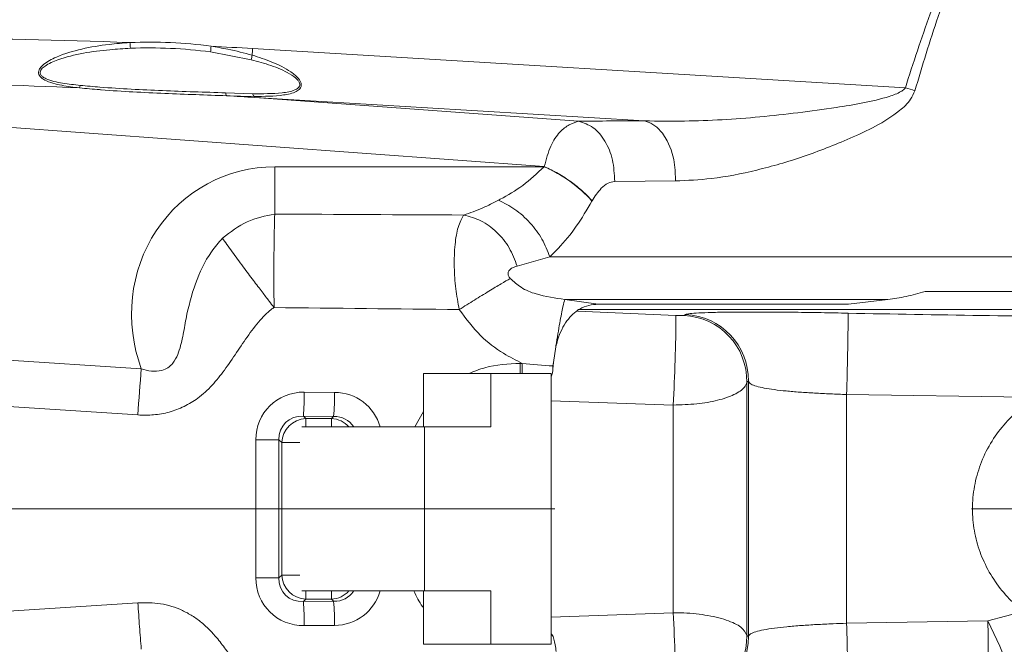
# Model space of a CAD drawing. Header units: millimetres. Extents: x 0 to 16820, y 0 to 11880.
# Tile 29 of 100: x 3788 to 3908, y 6314 to 6390. Entities that reach past the tile are written whole.
import ezdxf

# ---------------------------------------------------------------- set-up
doc = ezdxf.new("R2010")
doc.units = ezdxf.units.MM
doc.header["$LTSCALE"] = 20
doc.linetypes.add('CENTERX2', pattern=[20.32, 12.7, -2.54, 2.54, -2.54])
doc.styles.add('SLDTEXTSTYLE0', font='TXT', dxfattribs={"width": 0.605})
doc.dimstyles.new('SLDDIMSTYLE0', dxfattribs={"dimtxt": 140, "dimasz": 100, "dimexe": 0, "dimexo": 0.0625, "dimgap": 35, "dimtad": 1, "dimtoh": 1, "dimdec": 1, "dimrnd": 1e-09, "dimzin": 12, "dimdsep": 46, "dimtxsty": 'SLDTEXTSTYLE0', "dimsah": 1, "dimcen": 0, "dimadec": 0, "dimazin": 0, "dimtfac": 1, "dimtofl": 0, "dimtmove": 0, "dimatfit": 3, "dimfxl": 1, "dimfrac": 2, "dimtolj": 1, "dimtzin": 12, "dimarcsym": 0})
doc.dimstyles.new('SLDDIMSTYLE1', dxfattribs={"dimtxt": 140, "dimasz": 100, "dimexe": 0, "dimexo": 0.0625, "dimgap": 35, "dimtad": 1, "dimtoh": 1, "dimdec": 4, "dimlfac": 20, "dimzin": 12, "dimdsep": 46, "dimtxsty": 'SLDTEXTSTYLE0', "dimsah": 1, "dimcen": 0.09, "dimadec": 1, "dimazin": 0, "dimtfac": 1, "dimtofl": 0, "dimtmove": 0, "dimatfit": 3, "dimfxl": 1, "dimfrac": 2, "dimtolj": 1, "dimtzin": 12, "dimarcsym": 0})

# ---------------------------------------------------------------- blocks, each defined once
blk = doc.blocks.new('*D2')
at = {"color": 7, "linetype": 'Continuous', "lineweight": 0}
for q in [(3840.43, 7139.1), (2786.51, 6330.23)]:
    blk.add_line((3256.93, 6691.28), q, dxfattribs=at)
blk.add_solid([(3256.93, 6691.28), (3345.4, 6740.26), (3327.13, 6764.06)], dxfattribs=at)
at = {"color": 7, "linetype": 'Continuous', "lineweight": 0, "char_height": 140, "attachment_point": 1, "rotation": 37.5059, "style": 'SLDTEXTSTYLE0'}
for s, insert in [('593', (3451.29, 7067.27)), ('R', (3341.18, 6982.76))]:
    blk.add_mtext(s, dxfattribs=dict(at, insert=insert))
blk = doc.blocks.new('*D4')
at = {"color": 7, "linetype": 'Continuous', "lineweight": 0}
for p, q in [((1293.27, 6330.23), (473.82, 6330.23)), ((4279.76, 6330.23), (5099.21, 6330.23))]:
    blk.add_line(p, q, dxfattribs=at)
blk.add_arc((2786.51, 6330.23), 2282.69, 0, 180, dxfattribs=at)
for points in [[(503.82, 6330.23), (521, 6429.88), (491.01, 6430.54)], [(5069.21, 6330.23), (5082.02, 6430.54), (5052.02, 6429.88)]]:
    blk.add_solid(points, dxfattribs=at)
at = {"color": 7, "linetype": 'Continuous', "lineweight": 0, "char_height": 140, "attachment_point": 1, "style": 'SLDTEXTSTYLE0'}
for s, insert in [('180°', (2643.81, 8793.4)), ('+', (2531.57, 8793.4))]:
    blk.add_mtext(s, dxfattribs=dict(at, insert=insert))
blk = doc.blocks.new('*D5')
at = {"color": 7, "linetype": 'Continuous', "lineweight": 0}
for p, q in [((1293.27, 6330.23), (473.82, 6330.23)), ((4279.76, 6330.23), (5099.21, 6330.23))]:
    blk.add_line(p, q, dxfattribs=at)
blk.add_arc((2786.51, 6330.23), 2282.69, 180, 0, dxfattribs=at)
for points in [[(503.82, 6330.23), (491.01, 6229.93), (521, 6230.59)], [(5069.21, 6330.23), (5052.02, 6230.59), (5082.02, 6229.93)]]:
    blk.add_solid(points, dxfattribs=at)
at = {"color": 7, "linetype": 'Continuous', "lineweight": 0, "char_height": 140, "attachment_point": 1, "style": 'SLDTEXTSTYLE0'}
for s, insert in [('180°', (2619.65, 4228.01)), ('-', (2555.74, 4228.01))]:
    blk.add_mtext(s, dxfattribs=dict(at, insert=insert))

msp = doc.modelspace()

# ---------------------------------------------------------------- linework, layer by layer
at = {"color": 8, "linetype": 'Continuous', "lineweight": 0}
for p, q in [((3816.3005679, 6384.9645899), (3811.3406455, 6385.9096409)), ((3816.4573808, 6386.322877), (3896.0616657, 6381.5529574)), ((3813.1723021, 6380.9308167), (3816.4838706, 6380.826496)), ((3816.6386065, 6380.4886962), (3813.3005949, 6380.5760078)), ((3864.2332386, 6377.5132928), (3816.7205939, 6380.3602689)), ((3816.7205939, 6380.3602689), (3856.2250456, 6377.4627301)), ((3852.0349898, 6371.9467311), (3754.7737229, 6379.0805675)), ((3819.1653142, 6371.9244326), (3852.0222315, 6371.9244326)), ((3819.1653142, 6366.1646118), (3819.1653142, 6371.9244326)), ((3868.0302084, 6370.190565), (3860.6156831, 6370.1400023)), ((3857.8533453, 6367.772271), (3857.8415841, 6367.7499724)), ((3852.7003491, 6360.9440322), (3848.7317958, 6359.7892669)), ((3852.7003491, 6360.9440322), (4009.2823417, 6360.9440322)), ((3893.9244631, 6355.7583136), (3854.5399079, 6355.7583136)), ((3854.5399079, 6355.7583136), (3858.6229847, 6355.1687505)), ((3856.0902585, 6354.3318129), (3868.0789056, 6353.8079508)), ((3869.0721904, 6353.7982604), (3869.2488879, 6353.9152573)), ((3772.1237535, 6349.3285259), (3802.8871131, 6347.3080987)), ((3849.1044517, 6347.9630343), (3849.3442506, 6347.9630343)), ((3853.087748, 6347.254241), (3853.085608, 6347.6554761)), ((3853.0856215, 6347.6554756), (3853.1494466, 6348.0850323)), ((3876.9178768, 6345.7865716), (3876.7292583, 6345.659134)), ((3876.7292583, 6345.659134), (3876.7292583, 6314.809301)), ((3876.9178768, 6314.6818635), (3876.9178768, 6345.7865716)), ((3802.4683192, 6341.67444), (3772.4635897, 6343.6450431)), ((3822.7602373, 6344.4614207), (3826.4494884, 6344.4340367)), ((3867.7415925, 6342.8853245), (3852.8681975, 6343.4143973)), ((3912.04328, 6343.8427403), (3888.9014312, 6344.1668514)), ((3888.9014312, 6344.1668514), (3888.9014312, 6316.3015836)), ((3867.7415925, 6317.5831106), (3867.7415925, 6342.8853245)), ((3826.3447899, 6341.4995939), (3822.6555389, 6341.5269779)), ((3822.6555389, 6341.5269779), (3822.9432085, 6341.2393082)), ((3822.9432085, 6341.2393082), (3826.0845043, 6341.2393082)), ((3822.9432085, 6340.2342175), (3822.9432085, 6341.2393082)), ((3826.0845043, 6341.2393082), (3826.3447899, 6341.4995939)), ((3826.0845043, 6340.2342175), (3826.0845043, 6341.2393082)), ((3836.2543479, 6340.2342175), (3837.2863231, 6342.0816536)), ((3816.8474634, 6321.8320116), (3816.8474634, 6338.6364234)), ((3819.6772077, 6338.6364234), (3816.8474634, 6338.6364234)), ((3819.6772077, 6338.6364234), (3819.6772077, 6321.8320116)), ((3820.0087657, 6338.3048654), (3819.6772077, 6338.6364234)), ((3820.0087657, 6322.1635696), (3820.0087657, 6338.3048654)), ((3820.0087657, 6338.3048654), (3822.2145876, 6338.3048654)), ((3819.6772077, 6321.8320116), (3816.8474634, 6321.8320116)), ((3819.6772077, 6321.8320116), (3820.0087657, 6322.1635696)), ((3820.0087657, 6322.1635696), (3822.2145876, 6322.1635696)), ((3822.9432085, 6319.2291268), (3822.9432085, 6320.2342175)), ((3826.0845043, 6319.2291268), (3826.0845043, 6320.2342175)), ((3772.4635897, 6316.823392), (3802.4683192, 6318.7939951)), ((3822.9432085, 6319.2291268), (3822.6555389, 6318.9414572)), ((3822.6555389, 6318.9414572), (3826.3447899, 6318.9688412)), ((3826.0845043, 6319.2291268), (3822.9432085, 6319.2291268)), ((3826.3447899, 6318.9688412), (3826.0845043, 6319.2291268)), ((3852.8681975, 6317.0540378), (3867.7415925, 6317.5831106)), ((3906.1234415, 6316.5745172), (3910.4373432, 6317.7492823)), ((3826.4494884, 6316.0343984), (3822.7602373, 6316.0070144)), ((3888.9014312, 6316.3015836), (3906.1234415, 6316.5745172)), ((3876.7292583, 6314.809301), (3876.9178768, 6314.6818635))]:
    msp.add_line(p, q, dxfattribs=at)
at = {"color": 7, "linetype": 'Continuous', "lineweight": 0}
for p, q in [((3898.4634835, 6356.7342175), (3944.5642293, 6356.7342175)), ((3889.1310317, 6355.1687505), (3893.9244631, 6355.7583136)), ((3992.501698, 6354.5114845), (3856.1422934, 6354.5114845)), ((3889.1310317, 6355.1687505), (3858.6229847, 6355.1687505)), ((3853.4428216, 6349.9961734), (3853.1494466, 6348.0850323)), ((3853.0856212, 6347.6554756), (3853.1207971, 6347.6541356)), ((3853.0877601, 6347.2542466), (3853.1207971, 6347.6541356)), ((3853.1494466, 6348.0850323), (3853.1207971, 6347.6541356)), ((3837.2863231, 6340.2342175), (3837.2863231, 6346.7342175)), ((3845.5075044, 6346.7342175), (3837.2863231, 6346.7342175)), ((3845.5075044, 6340.2342175), (3845.5075044, 6346.7342175)), ((3852.8681975, 6346.7342175), (3845.5075044, 6346.7342175)), ((3852.8681975, 6313.7342175), (3852.8681975, 6346.7342175)), ((3837.4210986, 6340.2342175), (3822.4648436, 6340.2342175)), ((3837.4210986, 6320.2342175), (3837.4210986, 6340.2342175)), ((3845.5075044, 6340.2342175), (3837.4210986, 6340.2342175)), ((3837.4210986, 6320.2342175), (3822.4648436, 6320.2342175)), ((3837.2863231, 6313.7342175), (3837.2863231, 6320.2342175)), ((3845.5075044, 6320.2342175), (3837.4210986, 6320.2342175)), ((3845.5075044, 6313.7342175), (3845.5075044, 6320.2342175)), ((3845.5075044, 6313.7342175), (3837.2863231, 6313.7342175)), ((3852.8681975, 6313.7342175), (3845.5075044, 6313.7342175))]:
    msp.add_line(p, q, dxfattribs=at)
at = {"color": 7, "linetype": 'CENTERX2', "lineweight": 0}
msp.add_line((2786.5138564, 6330.2342175), (4279.7581291, 6330.2342175), dxfattribs=at)
at = {"color": 8, "linetype": 'Continuous', "lineweight": 0, "flags": 128}
for points in [[(3868.0302084, 6370.190565), (3867.9977197, 6371.5099598), (3867.813942, 6372.7954361), (3867.4854159, 6374.0012441), (3867.0238334, 6375.0844694), (3866.4456223, 6376.0065603), (3865.7713609, 6376.7346999), (3865.0250459, 6377.2429738), (3864.2332386, 6377.5132928)], [(3906.1234415, 6316.5745172), (3906.8650385, 6315.0407861), (3907.5726178, 6313.4909833), (3908.213722, 6311.9961998), (3908.758943, 6310.6250028), (3909.1832712, 6309.4402903), (3909.4672421, 6308.4964061), (3909.5978298, 6307.8366472), (3909.569044, 6307.4912773)], [(3906.1234415, 6316.5745172), (3906.145108, 6314.8348968), (3906.1657329, 6313.0883306), (3906.1843247, 6311.4187847), (3906.1999895, 6309.906522), (3906.2119743, 6308.6242444), (3906.2197028, 6307.633597), (3906.2228037, 6306.9822052), (3906.2211277, 6306.7013844)]]:
    msp.add_lwpolyline(points, dxfattribs=at)
at = {"color": 7, "linetype": 'Continuous', "lineweight": 30}
msp.add_circle((2786.5138564, 6330.2342175), 2051, dxfattribs=at)
at = {"color": 8, "linetype": 'Continuous', "lineweight": 0}
for centre, radius, start, end in [((3803.8981437, 6330.9612219), 56.1502219, 82.321448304, 92.444063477), ((3808.201237, 6387.3010049), 6.7018861, 182.057715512, 188.102239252), ((3803.9310582, 6330.9522163), 55.4546707, 82.321448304, 92.444063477), ((3817.9236742, 6385.6955587), 6.5865088, 172.037442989, 178.13737934), ((3824.1277395, 6383.6178398), 7.9421881, 166.167497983, 170.237230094), ((3868.8870013, 6383.2200222), 52.5213558, 176.613109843, 177.493753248), ((3794.0424638, 6382.0563554), 1.4153744, 338.099443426, 351.182807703), ((3813.7417119, 6380.9361068), 0.5694344, 180.532292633, 219.225957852), ((3817.1241935, 6380.9154688), 0.6464748, 187.910592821, 221.311583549), ((3837.6473999, 6193.8312893), 196.6002317, 72.359381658, 72.715170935), ((3816.979482, 6380.6159259), 0.3638455, 200.467786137, 224.64020423), ((3845.3644618, 6356.4998271), 16.8001295, 42.039775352, 66.653375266), ((3684.7059572, 6354.004362), 183.3730536, 356.523671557, 359.938630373), ((3868.722771, 6345.7981927), 8.0076948, 359.004972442, 87.499078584), ((3868.9105323, 6345.9140491), 8.0083592, 359.087923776, 87.578515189), ((3391.9226289, 6358.6483657), 497.1897467, 358.33092492, 359.4732644), ((4111.3093515, 6321.5482637), 309.4961167, 175.225661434, 176.271490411), ((3790.0378327, 6344.1598398), 32.7237944, 355.385159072, 0.52804254), ((3793.7270838, 6344.1324558), 32.7237944, 355.385159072, 0.52804254), ((3823.0968747, 6338.1511992), 3.0919299, 92.848723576, 177.151276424), ((3825.9333401, 6338.1613153), 3.0817026, 42.271797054, 87.188388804), ((3823.0968747, 6322.3172358), 3.0919299, 182.848723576, 267.151276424), ((3825.9354456, 6322.3026593), 3.0771449, 272.77652725, 317.763286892), ((3790.0378327, 6316.3085953), 32.7237944, 359.47195746, 4.614840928), ((3793.7270838, 6316.3359792), 32.7237944, 359.47195746, 4.614840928), ((3684.7059572, 6306.4640731), 183.3730536, 0.061369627, 3.476328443), ((3391.9226289, 6301.8200693), 497.1897467, 0.5267356, 1.66907508), ((3868.722771, 6314.6702423), 8.0076948, 272.500921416, 0.995027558), ((3868.9105323, 6314.5543859), 8.0083592, 272.42148481, 0.912076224)]:
    msp.add_arc(centre, radius, start, end, dxfattribs=at)
for centre, major_axis, ratio, start_param, end_param in [((3825.8344251, 6368.6543928), (111.1195835, -8.2958449), 0.1525583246, 1.8029193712, 2.2790469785), ((3825.8344251, 6368.6543928), (111.1195835, -8.2958449), 0.1525583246, 1.6666673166, 1.7124388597), ((3826.5145843, 6368.6543928), (110.890852, -8.2266128), 0.0989213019, 1.8629493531, 2.2803097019), ((3826.5145843, 6368.6543928), (110.890852, -8.2266128), 0.0989213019, 1.6665686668, 1.6975775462), ((3922.3478242, 6366.8772638), (94.8289175, -6.6823711), 0.0872725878, 2.2365761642, 2.3485304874), ((3819.7313533, 6353.3830619), (-7.6665707, 17.0215502), 0.9589450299, 5.8754743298, 7.7800791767), ((3921.5138564, 6229.931551), (0, 193.418365), 0.5291203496, 0.7462522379, 0.7464220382), ((4034.8981907, 6377.5580913), (687.2700788, 0), 0.0174603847, 4.3930929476, 4.4281953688), ((4034.4793968, 6377.5580913), (687.2700788, 0), 0.0349207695, 4.3936024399, 4.4279968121), ((3823.0273782, 6338.3253942), (4.7640455, -4.1432958), 0.9500640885, 2.304593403, 3.8321489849), ((3826.1862841, 6338.3019468), (3.9487599, 4.8074886), 0.9640791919, 5.7027158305, 6.9455874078), ((3822.9226797, 6338.3253942), (2.545265, -2.3145672), 0.8717099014, 2.3234120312, 3.8509676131), ((3826.0815857, 6338.3019468), (2.2207511, 2.5048497), 0.8957840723, 6.0321864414, 6.9799502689), ((3823.0273782, 6322.1430409), (4.7640455, 4.1432958), 0.9500640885, 2.4510363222, 3.9785919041), ((3822.9226797, 6322.1430409), (2.545265, 2.3145672), 0.8717099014, 2.4322176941, 3.959773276), ((3826.0815857, 6322.1664883), (-2.2207511, 2.5048497), 0.8957840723, 2.4448276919, 3.3925915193), ((3826.1862841, 6322.1664883), (-3.9487599, 4.8074886), 0.9640791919, 2.479190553, 3.7220621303)]:
    msp.add_ellipse(centre, major_axis=major_axis, ratio=ratio, start_param=start_param, end_param=end_param, dxfattribs=at)
for points, knots in [([(3896.0616657, 6381.5529574), (3897.0308402, 6384.5653977), (3898.4884857, 6389.09613), (3900.8602294, 6394.9914849), (3902.7211901, 6398.8371155), (3904.6099564, 6402.1204106), (3906.0005263, 6403.8068349), (3906.7002107, 6404.6553826)], [0, 0, 0, 0, 0.37053291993, 0.55728422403, 0.743906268, 0.87114290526, 1, 1, 1, 1]), ([(3907.086318, 6404.2890309), (3906.4443581, 6403.447882), (3905.1492319, 6401.7509007), (3903.4073343, 6398.4781093), (3901.6859224, 6394.6417493), (3899.4848545, 6388.7455004), (3898.1313979, 6384.2159214), (3897.2262261, 6381.1866057)], [0, 0, 0, 0, 0.125605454, 0.2534035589, 0.4390737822, 0.6248608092, 1, 1, 1, 1]), ([(3795.3556943, 6381.5284253), (3794.6220462, 6381.6178374), (3793.5123667, 6381.7530778), (3792.0898361, 6382.0826197), (3791.2447955, 6382.3873523), (3790.7066859, 6382.7368844), (3790.455297, 6383.0233865), (3790.3533004, 6383.3152016), (3790.3742445, 6383.6149402), (3790.5550674, 6383.9894544), (3791.199475, 6384.6435381), (3792.9174174, 6385.5349819), (3795.6472913, 6386.3304096), (3798.6814005, 6386.8465039), (3800.6549567, 6386.996053), (3801.5036725, 6387.0603657)], [0, 0, 0, 0, 0.1199339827, 0.1814061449, 0.2444450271, 0.274587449, 0.3007447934, 0.3203586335, 0.3401111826, 0.3639852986, 0.4020902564, 0.504623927, 0.6812615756, 0.8629284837, 1, 1, 1, 1]), ([(3801.5662481, 6386.3564416), (3800.7293858, 6386.3076014), (3798.8058791, 6386.1953435), (3795.8127899, 6385.8152494), (3793.1399013, 6385.1580218), (3791.4149387, 6384.4363192), (3790.7529358, 6383.8922176), (3790.5637368, 6383.5801225), (3790.5377831, 6383.328899), (3790.6374408, 6383.0844853), (3790.8853937, 6382.8471515), (3791.7062261, 6382.4027181), (3793.2913015, 6382.0759435), (3794.7261707, 6381.9180673), (3795.4411119, 6381.8394035)], [0, 0, 0, 0, 0.141878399, 0.3261039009, 0.5095592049, 0.6110510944, 0.6467740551, 0.668080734, 0.6852014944, 0.7022757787, 0.7258659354, 0.7542621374, 0.8775580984, 1, 1, 1, 1]), ([(3811.4006672, 6386.607961), (3812.0855485, 6386.4968332), (3813.7740646, 6386.2228572), (3815.4310129, 6385.7799509), (3816.4158843, 6385.5166923)], [0, 0, 0, 0, 0.4056113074, 1, 1, 1, 1]), ([(3816.4158843, 6385.5166923), (3817.2224249, 6385.2564401), (3818.8561415, 6384.7292771), (3820.815555, 6383.7741179), (3821.8481952, 6382.9387211), (3822.1876006, 6382.5017643), (3822.3251919, 6382.281521), (3822.4134344, 6381.9650501), (3822.383341, 6381.670668), (3822.1950152, 6381.3555942), (3821.5511885, 6380.9131132), (3819.7033291, 6380.5091156), (3817.8668255, 6380.4968795), (3816.6386065, 6380.4886962)], [0, 0, 0, 0, 0.1718825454, 0.3481627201, 0.4376462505, 0.4395469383, 0.4708122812, 0.4965072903, 0.5223974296, 0.5533865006, 0.6026542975, 0.7342626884, 1, 1, 1, 1]), ([(3816.4838706, 6380.826496), (3817.6946814, 6380.8209143), (3819.4861891, 6380.8126558), (3821.3358308, 6381.1163245), (3821.9982955, 6381.4764845), (3822.1942241, 6381.7365468), (3822.2277787, 6381.9827035), (3822.1399143, 6382.2484111), (3821.7830193, 6382.7218619), (3820.6236723, 6383.4949288), (3818.7107615, 6384.3173863), (3817.1061486, 6384.7482692), (3816.3005679, 6384.9645899)], [0, 0, 0, 0, 0.2742337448, 0.4057544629, 0.45238052, 0.4803051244, 0.5029684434, 0.525567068, 0.5540068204, 0.6424502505, 0.8204955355, 1, 1, 1, 1]), ([(3795.4411119, 6381.8394035), (3796.2428891, 6381.7658288), (3799.5662783, 6381.4608595), (3805.5603353, 6381.1703689), (3810.6151771, 6381.0112906), (3813.1723021, 6380.9308167)], [0, 0, 0, 0, 0.1357798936, 0.5628114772, 1, 1, 1, 1]), ([(3813.3005949, 6380.5760078), (3810.7917842, 6380.663984), (3805.7348996, 6380.8413133), (3800.5067304, 6381.1014197), (3797.047979, 6381.375332), (3796.1678056, 6381.4549573), (3795.3556943, 6381.5284253)], [0, 0, 0, 0, 0.4230059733, 0.8526320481, 0.8640277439, 1, 1, 1, 1]), ([(3864.2332386, 6377.5132928), (3865.8652076, 6377.4909843), (3870.5000498, 6377.4276274), (3878.3112183, 6377.9066219), (3885.5977173, 6378.8139689), (3890.8861256, 6379.6576169), (3893.5452296, 6380.2787757), (3895.2287144, 6380.8812964), (3895.8720949, 6381.2993017), (3896.0156923, 6381.4914426), (3896.0616657, 6381.5529574)], [0, 0, 0, 0, 0.156243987, 0.4437377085, 0.7312749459, 0.8318888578, 0.9323102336, 0.9786651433, 0.993169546, 1, 1, 1, 1]), ([(3897.2262261, 6381.1866057), (3897.0690214, 6380.8252442), (3896.6502465, 6379.8626196), (3894.9504962, 6378.3704484), (3892.4534602, 6376.796402), (3888.4593404, 6374.9765941), (3883.6085308, 6373.0664566), (3877.9350346, 6371.4373633), (3872.6947724, 6370.3978317), (3869.4853029, 6370.2552211), (3868.0302084, 6370.190565)], [0, 0, 0, 0, 0.033099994, 0.0881744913, 0.1895637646, 0.2914442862, 0.4763728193, 0.6619182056, 0.8467220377, 1, 1, 1, 1]), ([(3852.0349898, 6371.9467311), (3852.2732587, 6372.8219406), (3852.739648, 6374.5350819), (3853.8230354, 6376.1569828), (3855.1369998, 6377.151343), (3855.8512767, 6377.3557615), (3856.2250456, 6377.4627301)], [0, 0, 0, 0, 0.276363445, 0.540955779, 0.7597900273, 1, 1, 1, 1]), ([(3846.4366702, 6367.8408684), (3846.5109601, 6367.879672), (3847.5111625, 6368.4021042), (3849.4667485, 6369.5608084), (3851.1629438, 6371.1296579), (3852.0222315, 6371.9244326)], [0, 0, 0, 0, 0.0380803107, 0.5126942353, 1, 1, 1, 1]), ([(3860.6156831, 6370.1400023), (3860.3431874, 6370.0904168), (3859.7579171, 6369.9839162), (3858.7724764, 6369.1845773), (3858.2067424, 6368.3152892), (3857.8533453, 6367.772271)], [0, 0, 0, 0, 0.2464178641, 0.5292598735, 1, 1, 1, 1]), ([(3842.1990007, 6366.0394346), (3842.9752382, 6366.3026007), (3844.3525565, 6366.7695499), (3845.803471, 6367.5153785), (3846.4366702, 6367.8408684)], [0, 0, 0, 0, 0.5635860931, 1, 1, 1, 1]), ([(3857.8415841, 6367.7499724), (3857.2254511, 6366.6898503), (3855.9742375, 6364.537005), (3854.229764, 6362.4696567), (3853.1200526, 6361.340748), (3852.7687131, 6361.0086518), (3852.7003491, 6360.9440322)], [0, 0, 0, 0, 0.3998353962, 0.8119666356, 0.963412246, 1, 1, 1, 1]), ([(3812.7870899, 6363.2257286), (3813.7623778, 6363.9704469), (3815.7108492, 6365.4582764), (3818.0146553, 6365.9293362), (3819.1653142, 6366.1646118)], [0, 0, 0, 0, 0.5005400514, 1, 1, 1, 1]), ([(3819.1653142, 6366.1646118), (3819.1469716, 6365.6636162), (3819.1102826, 6364.6615241), (3819.0693938, 6361.9015113), (3819.0510714, 6358.5271507), (3819.0696958, 6356.0206658), (3819.0790089, 6354.7672969)], [0, 0, 0, 0, 0.2499243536, 0.4998991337, 0.7499243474, 1, 1, 1, 1]), ([(3841.6492221, 6354.5221144), (3841.4997358, 6355.3673534), (3841.1884, 6357.1277366), (3841.0070595, 6359.8884962), (3841.1029476, 6362.5025624), (3841.5035941, 6364.7914769), (3841.9577291, 6365.6064552), (3842.1990007, 6366.0394346)], [0, 0, 0, 0, 0.165864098, 0.3454459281, 0.5591092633, 0.7657647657, 1, 1, 1, 1]), ([(3802.8871131, 6347.3080987), (3803.2916883, 6347.1910441), (3804.1046677, 6346.955827), (3805.2576927, 6346.9997338), (3806.1669742, 6347.3983505), (3806.8707427, 6348.071147), (3807.5217497, 6349.3727873), (3807.9698996, 6351.2242103), (3808.4456187, 6354.1503857), (3809.3782113, 6357.7040488), (3810.9074209, 6361.039942), (3812.3234599, 6362.6865932), (3812.7870899, 6363.2257286)], [0, 0, 0, 0, 0.0592184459, 0.1189973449, 0.1568699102, 0.1947636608, 0.2518968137, 0.358672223, 0.466062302, 0.6815577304, 0.8957377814, 1, 1, 1, 1]), ([(3812.7870899, 6363.2257286), (3812.9601987, 6362.9763057), (3813.29132, 6362.4992114), (3814.1125499, 6361.3585346), (3815.015796, 6360.1298573), (3815.9285622, 6358.9090651), (3816.5304079, 6358.111187), (3817.0928706, 6357.3695263), (3817.7343772, 6356.5268085), (3818.3910153, 6355.6651679), (3818.8792182, 6355.0280352), (3819.0790089, 6354.7672969)], [0, 0, 0, 0, 0.1439235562, 0.2752958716, 0.500178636, 0.5917680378, 0.6750094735, 0.7499397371, 0.8165791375, 0.9249373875, 1, 1, 1, 1]), ([(3848.7317958, 6359.7892669), (3848.5323887, 6359.7385553), (3848.1898956, 6359.6514553), (3847.8380578, 6359.4103791), (3847.6754501, 6359.174721), (3847.621095, 6358.9956598), (3847.6189365, 6358.8195192), (3847.6649638, 6358.6445671), (3847.7552338, 6358.4676039), (3847.834652, 6358.3682447), (3847.8787852, 6358.3130301)], [0, 0, 0, 0, 0.3385968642, 0.5815593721, 0.6907951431, 0.7664280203, 0.8244568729, 0.8836625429, 0.9353504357, 1, 1, 1, 1]), ([(3847.8787852, 6358.3130301), (3848.3043216, 6357.9259241), (3849.2575882, 6357.0587476), (3851.5404236, 6356.1735558), (3853.365975, 6355.9208304), (3854.5399079, 6355.7583136)], [0, 0, 0, 0, 0.2234952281, 0.5006634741, 1, 1, 1, 1]), ([(3853.4428216, 6349.9961733), (3853.4482079, 6350.0302738), (3853.6141746, 6351.0809966), (3853.9333192, 6352.9961452), (3854.3284481, 6355.0830911), (3854.4694213, 6355.5332395), (3854.5399079, 6355.7583136)], [0, 0, 0, 0, 0.0110573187, 0.3407048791, 0.6703524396, 1, 1, 1, 1]), ([(3819.0790089, 6354.7672969), (3819.0736276, 6354.7640943), (3819.0519854, 6354.7512143), (3818.9983879, 6354.7180284), (3818.8244649, 6354.6033622), (3818.3284014, 6354.2211732), (3817.290259, 6353.1893499), (3815.4264164, 6350.7678844), (3813.6405558, 6347.8660062), (3811.5642566, 6345.2688871), (3809.9239617, 6343.7466387), (3808.1345495, 6342.6612492), (3806.3138519, 6341.9776314), (3804.3993628, 6341.6317823), (3803.1122153, 6341.660216), (3802.4683192, 6341.67444)], [0, 0, 0, 0, 0.00084420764, 0.00339517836, 0.00849754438, 0.02892171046, 0.08767710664, 0.20512909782, 0.43984090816, 0.5463250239, 0.65244354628, 0.73960226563, 0.82673882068, 0.91332601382, 1, 1, 1, 1]), ([(3849.3442673, 6347.9630269), (3848.5733462, 6348.3517302), (3846.7509037, 6349.2706172), (3844.003492, 6351.3672006), (3842.4727652, 6353.4184994), (3841.6492221, 6354.5221144)], [0, 0, 0, 0, 0.2530115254, 0.5981143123, 1, 1, 1, 1]), ([(3869.2488879, 6353.9152573), (3869.3846706, 6353.9562976), (3869.6343619, 6354.0317666), (3870.8061266, 6354.1143489), (3872.361306, 6354.1732962), (3874.3933306, 6354.2106948), (3876.8035959, 6354.2273056), (3879.5614111, 6354.2223792), (3882.5772608, 6354.1961758), (3885.7861746, 6354.1498298), (3887.989646, 6354.1016965), (3889.0913654, 6354.0776303)], [0, 0, 0, 0, 0.1322508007, 0.2431964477, 0.3541230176, 0.4624358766, 0.5707343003, 0.6780058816, 0.7852684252, 0.8926358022, 1, 1, 1, 1]), ([(3868.0789056, 6353.8079508), (3868.1873101, 6353.803763), (3868.4037708, 6353.795401), (3868.6925789, 6353.7886659), (3868.9185985, 6353.787223), (3869.0441885, 6353.7909898), (3869.0644124, 6353.7962408), (3869.0721904, 6353.7982604)], [0, 0, 0, 0, 0.2084253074, 0.416180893, 0.6307925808, 0.8580062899, 1, 1, 1, 1]), ([(3889.0913654, 6354.0776303), (3899.8956145, 6353.8752724), (3921.5106069, 6353.470435), (3943.1256025, 6353.8751913), (3953.9363474, 6354.0776303)], [0, 0, 0, 0, 0.499849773, 1, 1, 1, 1]), ([(3842.8432655, 6346.7342175), (3843.4833574, 6346.9908648), (3845.4776215, 6347.7904723), (3847.6377125, 6347.8940734), (3849.1044867, 6347.964422)], [0, 0, 0, 0, 0.3209665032, 1, 1, 1, 1]), ([(3849.3366259, 6346.7342175), (3849.3377916, 6346.8131016), (3849.3435019, 6347.1995006), (3849.3439188, 6347.6246667), (3849.3442506, 6347.9630343)], [0, 0, 0, 0, 0.2041520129, 1, 1, 1, 1]), ([(3849.3442353, 6347.9629093), (3850.5897683, 6347.8348231), (3851.8353212, 6347.7067348), (3853.0856011, 6347.6554736), (3853.0856211, 6347.6554728)], [0, 0, 0, 0, 0.9999840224, 1, 1, 1, 1]), ([(3876.7292583, 6345.659134), (3876.6570016, 6345.4567633), (3876.4685152, 6344.9288656), (3875.3162221, 6344.1392094), (3873.2617322, 6343.4358393), (3870.652646, 6342.9672535), (3868.7173296, 6342.9127857), (3867.7415925, 6342.8853245)], [0, 0, 0, 0, 0.1386251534, 0.3616131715, 0.5753304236, 0.7858924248, 1, 1, 1, 1]), ([(3888.9014312, 6344.1668514), (3888.2459573, 6344.1912397), (3886.9149265, 6344.2407636), (3884.9866905, 6344.3390635), (3883.156518, 6344.4568455), (3881.4979108, 6344.5956483), (3880.033606, 6344.759256), (3878.8102369, 6344.9495677), (3877.8628503, 6345.1726695), (3877.1542747, 6345.4439238), (3877.0013264, 6345.6656153), (3876.9178768, 6345.7865716)], [0, 0, 0, 0, 0.1032070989, 0.2095763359, 0.3135916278, 0.4206791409, 0.5272393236, 0.6367904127, 0.7482489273, 0.8626429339, 1, 1, 1, 1]), ([(3910.4373432, 6317.7492823), (3909.8547405, 6318.2468238), (3908.5921561, 6319.3250684), (3906.9641251, 6321.3430573), (3905.6203367, 6323.6849867), (3904.6952725, 6326.2387124), (3904.2247326, 6328.8924466), (3904.2286031, 6331.6409424), (3904.7244143, 6334.3609387), (3905.714381, 6336.994257), (3907.1446738, 6339.3983271), (3908.9758566, 6341.5284655), (3910.6661858, 6342.9554947), (3911.7496454, 6343.653555), (3912.04328, 6343.8427403)], [0, 0, 0, 0, 0.0748788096, 0.1622732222, 0.2521395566, 0.3373508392, 0.425244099, 0.5122895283, 0.6023625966, 0.6920344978, 0.7846808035, 0.8740244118, 0.9658586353, 1, 1, 1, 1]), ([(3837.2863231, 6318.2299271), (3837.2552423, 6318.2666633), (3836.7557133, 6318.8570847), (3836.4297331, 6319.5677603), (3836.1240355, 6320.2342175)], [0, 0, 0, 0, 0.0622202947, 1, 1, 1, 1]), ([(3802.4683192, 6318.7939951), (3803.398755, 6318.7986394), (3805.2577591, 6318.8079188), (3807.5015415, 6318.1047239), (3809.1337771, 6317.2196866), (3810.2635037, 6316.3946355), (3811.2905442, 6315.4383472), (3812.3088107, 6314.2866466), (3813.3075741, 6312.9562716), (3814.3490888, 6311.4214072), (3815.2976933, 6309.9952202), (3816.2070879, 6308.6976915), (3817.0584248, 6307.6028332), (3817.969048, 6306.5455721), (3818.7082877, 6305.9830431), (3819.0787531, 6305.7011352)], [0, 0, 0, 0, 0.1249158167, 0.2495809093, 0.3114846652, 0.3748969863, 0.4375782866, 0.5003222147, 0.5818846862, 0.6616344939, 0.750326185, 0.8127905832, 0.8751012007, 0.9374077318, 1, 1, 1, 1]), ([(3867.7415925, 6317.5831106), (3868.0455403, 6317.5810402), (3869.3768209, 6317.5719717), (3871.7424712, 6317.3512458), (3874.3483504, 6316.7320895), (3876.2283388, 6315.8409558), (3876.5628511, 6315.1520204), (3876.7292583, 6314.809301)], [0, 0, 0, 0, 0.0670449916, 0.2936547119, 0.5291362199, 0.7657630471, 1, 1, 1, 1]), ([(3876.9178768, 6314.6818635), (3876.9852566, 6314.7867524), (3877.1217456, 6314.9992223), (3877.7701951, 6315.2694837), (3878.7489859, 6315.5089907), (3880.0299714, 6315.7098987), (3881.591599, 6315.882403), (3883.328042, 6316.024397), (3885.2370387, 6316.1435671), (3887.104171, 6316.2354358), (3888.3484369, 6316.2812308), (3888.9014312, 6316.3015836)], [0, 0, 0, 0, 0.118625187, 0.240295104, 0.3558586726, 0.4748894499, 0.5849363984, 0.6984336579, 0.8040123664, 0.9128963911, 1, 1, 1, 1])]:
    msp.add_open_spline(points, degree=3, knots=knots, dxfattribs=at)
for points in [[(3860.6156831, 6370.1400023), (3860.5731151, 6371.0267352), (3860.487979, 6372.8002008), (3859.5040324, 6375.1328444), (3858.0425325, 6376.8787291), (3856.8308745, 6377.2680631), (3856.2250456, 6377.4627301)], [(3857.8533453, 6367.772271), (3857.4929305, 6368.1642552), (3856.7721008, 6368.9482236), (3855.3355637, 6370.0839841), (3853.7362129, 6371.1263636), (3852.6020642, 6371.6732753), (3852.0349898, 6371.9467311)], [(3852.7003491, 6360.9440322), (3852.421348, 6361.6722573), (3851.863346, 6363.1287077), (3850.3450768, 6365.1436987), (3848.4949223, 6366.8376249), (3847.1227542, 6367.5064539), (3846.4366702, 6367.8408684)], [(3842.1990007, 6366.0394346), (3842.9131507, 6365.8512489), (3844.3414509, 6365.4748776), (3846.2687347, 6364.0343647), (3847.8528443, 6362.1153972), (3848.438812, 6360.5646437), (3848.7317958, 6359.7892669)], [(3841.6492221, 6354.5221144), (3842.2789357, 6354.9137979), (3843.5383629, 6355.697165), (3845.3020378, 6356.7772232), (3846.838805, 6357.705604), (3847.5321252, 6358.1105547), (3847.8787852, 6358.3130301)], [(3802.4683192, 6318.7939951), (3802.5348975, 6317.8117279), (3802.6680543, 6315.8471936), (3802.8140935, 6314.0559554), (3802.8871131, 6313.1603363)]]:
    msp.add_open_spline(points, degree=3, dxfattribs=at)
at = {"color": 7, "linetype": 'Continuous', "lineweight": 0}
for points, knots in [([(3898.4634835, 6356.7342175), (3897.6863976, 6356.5069049), (3896.1217709, 6356.0492214), (3894.6601546, 6355.8557139), (3893.9244631, 6355.7583136)], [0, 0, 0, 0, 0.4966589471, 1, 1, 1, 1]), ([(3858.6229847, 6355.1687505), (3858.2301905, 6355.1416038), (3857.4450074, 6355.0873383), (3856.1096193, 6354.53562), (3854.7195474, 6353.2838284), (3853.823003, 6351.4787823), (3853.5130489, 6350.2700419), (3853.4428216, 6349.9961734)], [0, 0, 0, 0, 0.1746589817, 0.349137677, 0.632165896, 0.9166585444, 1, 1, 1, 1]), ([(3849.0968485, 6346.7342175), (3849.0980185, 6346.8133566), (3849.1037381, 6347.2002022), (3849.104155, 6347.6258507), (3849.1044867, 6347.964422)], [0, 0, 0, 0, 0.2045754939, 1, 1, 1, 1]), ([(3852.8681975, 6346.3143639), (3852.9243352, 6346.4688992), (3853.0285248, 6346.7557107), (3853.0690629, 6347.0968867), (3853.0877589, 6347.2542356)], [0, 0, 0, 0, 0.5388041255, 1, 1, 1, 1]), ([(3852.8681975, 6315.091687), (3852.9024387, 6315.0402985), (3853.1354141, 6314.6906535), (3853.3609311, 6313.8814313), (3853.4383037, 6313.1263838), (3853.4665173, 6312.8510595)], [0, 0, 0, 0, 0.0986682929, 0.6713338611, 1, 1, 1, 1])]:
    msp.add_open_spline(points, degree=3, knots=knots, dxfattribs=at)

# ---------------------------------------------------------------- dimensions: what is measured, and where the dimension line sits
for base, line1, line2, text, picture, middle in [((2786.5138564, 8612.9287632), ((4279.7581291, 6330.2342175), (2786.5138564, 6330.2342175)), ((1293.2695837, 6330.2342175), (2786.5138564, 6330.2342175)), '+<>', '*D4', (2786.5138564, 8612.9287632)), ((2786.5138564, 4047.5396719), ((1293.2695837, 6330.2342175), (2786.5138564, 6330.2342175)), ((4279.7581291, 6330.2342175), (2786.5138564, 6330.2342175)), '-<>', '*D5', (2786.5138564, 4047.5396719))]:
    dim = msp.add_angular_dim_2l(base=base, line1=line1, line2=line2, text=text, dimstyle='SLDDIMSTYLE1', dxfattribs=at)
    dim.commit()
    dim.dimension.update_dxf_attribs({"geometry": picture, "text_midpoint": middle, "dimtype": 162})
dim = msp.add_radius_dim(center=(2786.5138564, 6330.2342175), mpoint=(3256.9349804, 6691.2784891), dimstyle='SLDDIMSTYLE0', dxfattribs=at)
dim.commit()
dim.dimension.update_dxf_attribs({"geometry": '*D2', "text_midpoint": (3637.2216116, 6983.1453391), "dimtype": 164})

doc.saveas('drawing.dxf')
